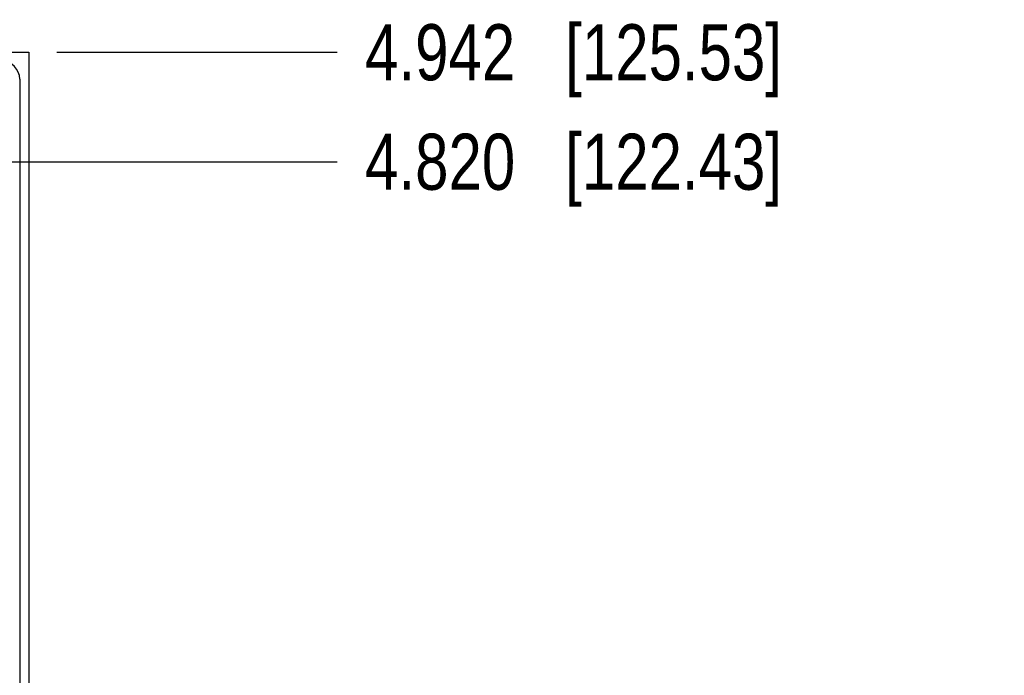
# Model space of a CAD drawing. Header units: inches. Extents: x 0 to 34, y 0 to 22.
# Tile 35 of 47: x 10 to 12.2, y 14.5 to 15.9. Entities that reach past the tile are written whole.
import ezdxf

# ---------------------------------------------------------------- set-up
doc = ezdxf.new("R2010")
doc.units = ezdxf.units.IN
doc.header["$LTSCALE"] = 1.87
doc.header["$MEASUREMENT"] = 0
doc.layers.get('0').update_dxf_attribs({"linetype": 'CONTINUOUS'})
doc.layers.add('DIMENSIONS', color=7, linetype='CONTINUOUS')
doc.styles.get("Standard").update_dxf_attribs({"font": 'txt', "width": 0.8})
doc.dimstyles.new('DIMSTYLE_1', dxfattribs={"dimtxt": 0.125, "dimasz": 0.18, "dimexe": 0.125, "dimexo": 0.0625, "dimgap": 0.09, "dimtad": 0, "dimtih": 1, "dimtoh": 1, "dimdec": 3, "dimlfac": 0.5, "dimzin": 4, "dimdsep": 46, "dimtxsty": 'STANDARD', "dimblk": '_FILLED', "dimblk1": '_FILLED', "dimblk2": '_FILLED', "dimcen": 0.09, "dimadec": 0, "dimazin": 0, "dimtp": 0.001, "dimtm": 0.001, "dimtfac": 1, "dimtdec": 3, "dimtofl": 0, "dimtmove": 0, "dimatfit": 3, "dimldrblk": '_FILLED', "dimfxl": 1, "dimtolj": 1, "dimtzin": 4, "dimarcsym": 0})

# ---------------------------------------------------------------- blocks, each defined once
blk = doc.blocks.new('*D21')
at = {"layer": 'DIMENSIONS', "color": 2, "linetype": 'CONTINUOUS'}
blk.add_line((10.1317, 15.8519), (10.7567, 15.8519), dxfattribs=at)
at = {"layer": 'DIMENSIONS', "color": 2, "linetype": 'CONTINUOUS', "insert": (10.8192, 15.9144), "char_height": 0.125, "width": 1.425, "attachment_point": 1, "line_spacing_factor": 0.9}
blk.add_mtext('4.942{\\Ftxt.shx;\\W1.000000;\\H0.125000; }[125.53]', dxfattribs=at)
blk = doc.blocks.new('_FILLED')
at = {"color": 0, "linetype": 'BYBLOCK'}
blk.add_solid([(0, 0), (-1, 0.174), (-1, -0.174)], dxfattribs=at)
blk = doc.blocks.new('*D22')
at = {"layer": 'DIMENSIONS', "color": 2, "linetype": 'CONTINUOUS'}
blk.add_line((9.6687, 15.6079), (10.7567, 15.6079), dxfattribs=at)
at = {"layer": 'DIMENSIONS', "color": 2, "linetype": 'CONTINUOUS', "insert": (10.8192, 15.6704), "char_height": 0.125, "width": 1.425, "attachment_point": 1, "line_spacing_factor": 0.9}
blk.add_mtext('4.820{\\Ftxt.shx;\\W1.000000;\\H0.125000; }[122.43]', dxfattribs=at)

msp = doc.modelspace()

# ---------------------------------------------------------------- linework, layer by layer
at = {"color": 7, "linetype": 'CONTINUOUS'}
for p, q in [((9.5505, 15.8519), (10.0692, 15.8519)), ((10.0692, 15.8519), (10.0692, 5.7239)), ((10.0492, 15.7919), (10.0492, 5.7839))]:
    msp.add_line(p, q, dxfattribs=at)
msp.add_arc((10.0092, 15.7919), 0.04, 0, 90, dxfattribs=at)

# ---------------------------------------------------------------- dimensions: what is measured, and where the dimension line sits
at = {"layer": 'DIMENSIONS', "color": 2, "linetype": 'CONTINUOUS'}
for feature_location, offset, origin, picture, middle in [((10.1317, 15.8519), (0.625, 0), (10.0692, 5.9679), '*D21', (11.5317, 15.8519)), ((9.6687, 15.6079), (1.088, 0), (9.6062, 5.9679), '*D22', (11.5317, 15.6079))]:
    dim = msp.add_ordinate_dim(feature_location=feature_location, offset=offset, dtype=0, origin=origin, dimstyle='DIMSTYLE_1', override={"dimtad": 1, "dimtih": 0, "dimtoh": 0}, dxfattribs=at)
    dim.commit()
    dim.dimension.update_dxf_attribs({"geometry": picture, "text_midpoint": middle})

doc.saveas('drawing.dxf')
